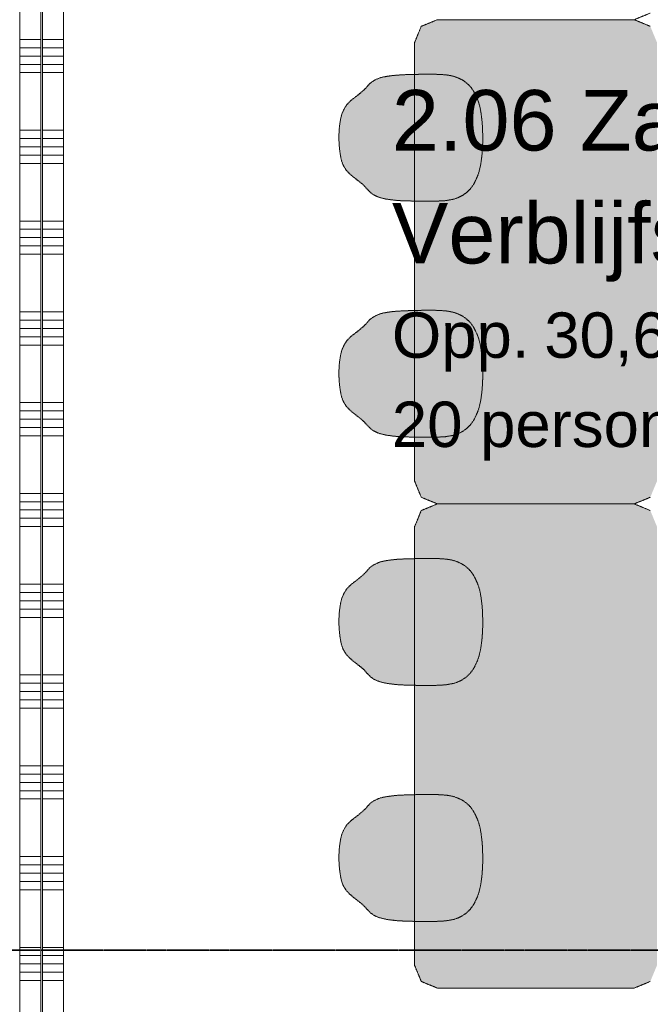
# Model space of a CAD drawing. Extents: x 0 to 92550, y 0 to 59400.
# Tile 48 of 94: x 24759 to 26841, y 41521 to 44775. Entities that reach past the tile are written whole.
import ezdxf
from ezdxf.xclip import XClip

# ---------------------------------------------------------------- set-up
doc = ezdxf.new("R2010")
doc.units = 0
doc.header["$MEASUREMENT"] = 0
doc.header["$XCLIPFRAME"] = 0
doc.linetypes.add('Streep-streepje', pattern=[1300, 1000, -100, 100, -100])
doc.linetypes.add('Streeplijn fijn', pattern=[234.119993, 155.999994, -78.119999])
for name, color, linetype in [('ZZ 22 Binnenwand metal stud', 7, 'Continuous'), ('ZZ 34 Balustrades', 7, 'Continuous'), ('ZZ 72 Vaste inrichting', 7, 'Continuous'), ('ZZ Markers doorsnede', 7, 'Continuous'), ('ZZ Zone Gebruiksruimten', 7, 'Continuous')]:
    doc.layers.add(name, color=color, linetype=linetype)
doc.styles.add('GENERATED_STYLE_2', font='arial.ttf')

# ---------------------------------------------------------------- blocks, each defined once
blk = doc.blocks.new('*X159')
at = {"layer": 'ZZ 22 Binnenwand metal stud', "color": 7, "linetype": 'Continuous', "lineweight": 5, "ltscale": 0.01}
for p, q in [((24833.9, 44709.7), (24903.9, 44709.7)), ((24833.9, 44682.3), (24903.9, 44682.3)), ((24833.9, 44654.9), (24903.9, 44654.9)), ((24833.9, 44627.4), (24903.9, 44627.4)), ((24833.9, 44600), (24903.9, 44600)), ((24833.9, 44409.7), (24903.9, 44409.7)), ((24833.9, 44382.3), (24903.9, 44382.3)), ((24833.9, 44354.9), (24903.9, 44354.9)), ((24833.9, 44327.4), (24903.9, 44327.4)), ((24833.9, 44300), (24903.9, 44300)), ((24833.9, 44109.7), (24903.9, 44109.7)), ((24833.9, 44082.3), (24903.9, 44082.3)), ((24833.9, 44054.9), (24903.9, 44054.9)), ((24833.9, 44027.4), (24903.9, 44027.4)), ((24833.9, 44000), (24903.9, 44000)), ((24833.9, 43809.7), (24903.9, 43809.7)), ((24833.9, 43782.3), (24903.9, 43782.3)), ((24833.9, 43754.9), (24903.9, 43754.9)), ((24833.9, 43727.4), (24903.9, 43727.4)), ((24833.9, 43700), (24903.9, 43700)), ((24833.9, 43509.7), (24903.9, 43509.7)), ((24833.9, 43482.3), (24903.9, 43482.3)), ((24833.9, 43454.9), (24903.9, 43454.9)), ((24833.9, 43427.4), (24903.9, 43427.4)), ((24833.9, 43400), (24903.9, 43400)), ((24833.9, 43209.7), (24903.9, 43209.7)), ((24833.9, 43182.3), (24903.9, 43182.3)), ((24833.9, 43154.9), (24903.9, 43154.9)), ((24833.9, 43127.4), (24903.9, 43127.4)), ((24833.9, 43100), (24903.9, 43100)), ((24833.9, 42909.7), (24903.9, 42909.7)), ((24833.9, 42882.3), (24903.9, 42882.3)), ((24833.9, 42854.9), (24903.9, 42854.9)), ((24833.9, 42827.4), (24903.9, 42827.4)), ((24833.9, 42800), (24903.9, 42800)), ((24833.9, 42609.7), (24903.9, 42609.7)), ((24833.9, 42582.3), (24903.9, 42582.3)), ((24833.9, 42554.9), (24903.9, 42554.9)), ((24833.9, 42527.4), (24903.9, 42527.4)), ((24833.9, 42500), (24903.9, 42500)), ((24833.9, 42309.7), (24903.9, 42309.7)), ((24833.9, 42282.3), (24903.9, 42282.3)), ((24833.9, 42254.9), (24903.9, 42254.9)), ((24833.9, 42227.4), (24903.9, 42227.4)), ((24833.9, 42200), (24903.9, 42200)), ((24833.9, 42009.7), (24903.9, 42009.7)), ((24833.9, 41982.3), (24903.9, 41982.3)), ((24833.9, 41954.9), (24903.9, 41954.9)), ((24833.9, 41927.4), (24903.9, 41927.4)), ((24833.9, 41900), (24903.9, 41900)), ((24833.9, 41709.7), (24903.9, 41709.7)), ((24833.9, 41682.3), (24903.9, 41682.3)), ((24833.9, 41654.9), (24903.9, 41654.9)), ((24833.9, 41627.4), (24903.9, 41627.4)), ((24833.9, 41600), (24903.9, 41600))]:
    blk.add_line(p, q, dxfattribs=at)
blk = doc.blocks.new('*X160')
at = {"layer": 'ZZ 22 Binnenwand metal stud', "color": 7, "linetype": 'Continuous', "lineweight": 5, "ltscale": 0.01}
for p, q in [((24758.9, 44709.7), (24828.9, 44709.7)), ((24758.9, 44682.3), (24828.9, 44682.3)), ((24758.9, 44654.9), (24828.9, 44654.9)), ((24758.9, 44627.4), (24828.9, 44627.4)), ((24758.9, 44600), (24828.9, 44600)), ((24758.9, 44409.7), (24828.9, 44409.7)), ((24758.9, 44382.3), (24828.9, 44382.3)), ((24758.9, 44354.9), (24828.9, 44354.9)), ((24758.9, 44327.4), (24828.9, 44327.4)), ((24758.9, 44300), (24828.9, 44300)), ((24758.9, 44109.7), (24828.9, 44109.7)), ((24758.9, 44082.3), (24828.9, 44082.3)), ((24758.9, 44054.9), (24828.9, 44054.9)), ((24758.9, 44027.4), (24828.9, 44027.4)), ((24758.9, 44000), (24828.9, 44000)), ((24758.9, 43809.7), (24828.9, 43809.7)), ((24758.9, 43782.3), (24828.9, 43782.3)), ((24758.9, 43754.9), (24828.9, 43754.9)), ((24758.9, 43727.4), (24828.9, 43727.4)), ((24758.9, 43700), (24828.9, 43700)), ((24758.9, 43509.7), (24828.9, 43509.7)), ((24758.9, 43482.3), (24828.9, 43482.3)), ((24758.9, 43454.9), (24828.9, 43454.9)), ((24758.9, 43427.4), (24828.9, 43427.4)), ((24758.9, 43400), (24828.9, 43400)), ((24758.9, 43209.7), (24828.9, 43209.7)), ((24758.9, 43182.3), (24828.9, 43182.3)), ((24758.9, 43154.9), (24828.9, 43154.9)), ((24758.9, 43127.4), (24828.9, 43127.4)), ((24758.9, 43100), (24828.9, 43100)), ((24758.9, 42909.7), (24828.9, 42909.7)), ((24758.9, 42882.3), (24828.9, 42882.3)), ((24758.9, 42854.9), (24828.9, 42854.9)), ((24758.9, 42827.4), (24828.9, 42827.4)), ((24758.9, 42800), (24828.9, 42800)), ((24758.9, 42609.7), (24828.9, 42609.7)), ((24758.9, 42582.3), (24828.9, 42582.3)), ((24758.9, 42554.9), (24828.9, 42554.9)), ((24758.9, 42527.4), (24828.9, 42527.4)), ((24758.9, 42500), (24828.9, 42500)), ((24758.9, 42309.7), (24828.9, 42309.7)), ((24758.9, 42282.3), (24828.9, 42282.3)), ((24758.9, 42254.9), (24828.9, 42254.9)), ((24758.9, 42227.4), (24828.9, 42227.4)), ((24758.9, 42200), (24828.9, 42200)), ((24758.9, 42009.7), (24828.9, 42009.7)), ((24758.9, 41982.3), (24828.9, 41982.3)), ((24758.9, 41954.9), (24828.9, 41954.9)), ((24758.9, 41927.4), (24828.9, 41927.4)), ((24758.9, 41900), (24828.9, 41900)), ((24758.9, 41709.7), (24828.9, 41709.7)), ((24758.9, 41682.3), (24828.9, 41682.3)), ((24758.9, 41654.9), (24828.9, 41654.9)), ((24758.9, 41627.4), (24828.9, 41627.4)), ((24758.9, 41600), (24828.9, 41600))]:
    blk.add_line(p, q, dxfattribs=at)
blk = doc.blocks.new('Drawing_1_1', base_point=(5738.9, 6500))
at = {"layer": 'ZZ 72 Vaste inrichting', "linetype": 'Continuous', "lineweight": 0, "true_color": 0xffffff}
for points in [[(26062.7, 44700), (26062.7, 43250), (26084.5, 43197), (26137.7, 43175), (26787.7, 43175), (26840.7, 43197), (26862.7, 43250), (26862.7, 44700), (26840.7, 44753.1), (26787.7, 44775), (26137.7, 44775), (26084.5, 44753.1)], [(26253.1, 44224.8), (26259.3, 44234.5), (26264.3, 44244.8), (26270.6, 44258.8), (26271.5, 44261.2), (26275.6, 44274), (26279.4, 44290), (26280.1, 44293), (26282.3, 44306.3), (26282.5, 44308.2), (26284.7, 44324.7), (26285.9, 44339.1), (26286.9, 44353.7), (26287.5, 44369.7), (26287.6, 44389), (26287.1, 44406.9), (26286.4, 44423.2), (26285.4, 44436.3), (26284.2, 44447.7), (26283.9, 44450.5), (26282.1, 44465.5), (26279.1, 44482.6), (26275.6, 44496), (26274.9, 44499.2), (26270.6, 44511.1), (26264.3, 44525.1), (26257.9, 44537.3), (26252.6, 44545.7), (26248.3, 44551.7), (26242.8, 44558), (26228.9, 44570.1), (26218.6, 44576.8), (26207.5, 44582), (26196.1, 44586.4), (26182.4, 44590), (26170.2, 44592.1), (26166.8, 44592.5), (26153.4, 44593.6), (26148.1, 44593.9), (26131.3, 44594.7), (26129.7, 44594.7), (26114.3, 44595), (26099.2, 44595), (26082, 44594.6), (26066.4, 44594.2), (26045.5, 44593.6), (26032.3, 44593.4), (26021.3, 44592.7), (26005.8, 44592), (25988.7, 44590.3), (25978.5, 44588.9), (25970.6, 44587.8), (25965.5, 44586.7), (25959.5, 44585.9), (25949.5, 44583.3), (25943.2, 44581), (25936.3, 44578.1), (25929.5, 44574.4), (25922.6, 44570.4), (25918.1, 44566.8), (25914, 44563.4), (25907.3, 44555.8), (25904.2, 44551.8), (25900.5, 44547.8), (25895.8, 44543.7), (25886.5, 44535.1), (25878.1, 44528.2), (25865.9, 44518.7), (25860.5, 44514.6), (25855.1, 44510.2), (25851.2, 44506.9), (25847.6, 44503.8), (25844.8, 44500.5), (25843.3, 44499.1), (25838.8, 44494.3), (25837.8, 44493), (25835.1, 44488.7), (25832.5, 44484.6), (25829.9, 44479.8), (25823.1, 44465.6), (25820.6, 44457.7), (25818.2, 44446.8), (25815.7, 44431.1), (25814.1, 44417.7), (25812.7, 44395.3), (25812.7, 44377.2), (25814.3, 44351.4), (25816, 44337), (25818.4, 44321.9), (25821.3, 44308.9), (25825.8, 44296.5), (25829.7, 44289), (25831.8, 44285.1), (25837.6, 44277.1), (25840.5, 44273.8), (25848.1, 44265.8), (25861.1, 44254.8), (25875.4, 44243.5), (25889.6, 44232.2), (25896.9, 44225.3), (25904.9, 44216.2), (25913.3, 44207.6), (25916.4, 44204.1), (25926, 44197), (25936.5, 44191.8), (25943, 44188.9), (25950.2, 44186.7), (25959.3, 44184.5), (25967.7, 44182.5), (25976.8, 44181.1), (25993.6, 44179), (26008.9, 44177.4), (26028.5, 44176.5), (26065.2, 44175.5), (26080.1, 44175.2), (26124.9, 44175), (26148.4, 44176.2), (26165.4, 44177.1), (26182.3, 44180.3), (26193.7, 44182.3), (26205.3, 44186.6), (26218.5, 44193.1), (26232.9, 44202.7), (26245.7, 44215.1)], [(26253.1, 43444.8), (26259.3, 43454.5), (26264.3, 43464.8), (26270.6, 43478.8), (26271.5, 43481.2), (26275.6, 43493.9), (26279.4, 43510), (26280.1, 43513), (26282.3, 43526.3), (26282.5, 43528.2), (26284.7, 43544.7), (26285.9, 43559.1), (26286.9, 43573.7), (26287.5, 43589.7), (26287.6, 43609), (26287.1, 43626.9), (26286.4, 43643.2), (26285.4, 43656.4), (26284.2, 43667.7), (26283.9, 43670.5), (26282.1, 43685.5), (26279.1, 43702.6), (26275.6, 43716), (26274.9, 43719.2), (26270.6, 43731.1), (26264.3, 43745.1), (26257.9, 43757.3), (26252.6, 43765.7), (26248.3, 43771.7), (26242.8, 43778), (26228.9, 43790.1), (26218.6, 43796.8), (26207.5, 43802), (26196.1, 43806.4), (26182.4, 43810), (26170.2, 43812.1), (26166.8, 43812.5), (26153.4, 43813.6), (26148.1, 43813.9), (26131.3, 43814.7), (26129.7, 43814.7), (26114.3, 43815), (26099.2, 43815), (26082, 43814.6), (26066.4, 43814.2), (26045.5, 43813.6), (26032.3, 43813.4), (26021.3, 43812.7), (26005.8, 43812), (25988.7, 43810.3), (25978.5, 43808.9), (25970.6, 43807.8), (25965.5, 43806.7), (25959.5, 43805.9), (25949.5, 43803.3), (25943.2, 43801), (25936.3, 43798.1), (25929.5, 43794.4), (25922.6, 43790.4), (25918.1, 43786.8), (25914, 43783.4), (25907.3, 43775.8), (25904.2, 43771.8), (25900.5, 43767.8), (25895.8, 43763.7), (25886.5, 43755.1), (25878.1, 43748.2), (25865.9, 43738.7), (25860.5, 43734.6), (25855.1, 43730.3), (25851.2, 43726.9), (25847.6, 43723.9), (25844.8, 43720.5), (25843.3, 43719.1), (25838.8, 43714.3), (25837.8, 43713), (25835.1, 43708.6), (25832.5, 43704.6), (25829.9, 43699.8), (25823.1, 43685.6), (25820.6, 43677.7), (25818.2, 43666.8), (25815.7, 43651.1), (25814.1, 43637.7), (25812.7, 43615.3), (25812.7, 43597.2), (25814.3, 43571.4), (25816, 43557), (25818.4, 43541.9), (25821.3, 43528.9), (25825.8, 43516.5), (25829.7, 43509), (25831.8, 43505.1), (25837.6, 43497.1), (25840.5, 43493.8), (25848.1, 43485.8), (25861.1, 43474.8), (25875.4, 43463.5), (25889.6, 43452.2), (25896.9, 43445.3), (25904.9, 43436.2), (25913.3, 43427.6), (25916.4, 43424.1), (25926, 43417), (25936.5, 43411.8), (25943, 43408.9), (25950.2, 43406.7), (25959.3, 43404.5), (25967.7, 43402.5), (25976.8, 43401.1), (25993.6, 43399), (26008.9, 43397.4), (26028.5, 43396.5), (26065.2, 43395.5), (26080.1, 43395.2), (26124.9, 43395), (26148.4, 43396.2), (26165.4, 43397.1), (26182.3, 43400.2), (26193.7, 43402.3), (26205.3, 43406.6), (26218.5, 43413.1), (26232.9, 43422.7), (26245.7, 43435.1)], [(26062.7, 43100), (26062.7, 41650), (26084.5, 41597), (26137.7, 41575), (26787.7, 41575), (26840.7, 41597), (26862.7, 41650), (26862.7, 43100), (26840.7, 43153.1), (26787.7, 43175), (26137.7, 43175), (26084.5, 43153.1)], [(26253.1, 42624.8), (26259.3, 42634.5), (26264.3, 42644.8), (26270.6, 42658.8), (26271.5, 42661.2), (26275.6, 42673.9), (26279.4, 42690), (26280.1, 42693), (26282.3, 42706.3), (26282.5, 42708.2), (26284.7, 42724.7), (26285.9, 42739.1), (26286.9, 42753.7), (26287.5, 42769.7), (26287.6, 42788.9), (26287.1, 42806.9), (26286.4, 42823.2), (26285.4, 42836.4), (26284.2, 42847.7), (26283.9, 42850.5), (26282.1, 42865.5), (26279.1, 42882.6), (26275.6, 42896), (26274.9, 42899.2), (26270.6, 42911.1), (26264.3, 42925.1), (26257.9, 42937.3), (26252.6, 42945.7), (26248.3, 42951.6), (26242.8, 42958), (26228.9, 42970.1), (26218.6, 42976.8), (26207.5, 42982), (26196.1, 42986.4), (26182.4, 42990), (26170.2, 42992.1), (26166.8, 42992.5), (26153.4, 42993.6), (26148.1, 42993.9), (26131.3, 42994.7), (26129.7, 42994.7), (26114.3, 42995), (26099.2, 42995), (26082, 42994.6), (26066.4, 42994.2), (26045.5, 42993.6), (26032.3, 42993.4), (26021.3, 42992.7), (26005.8, 42992), (25988.7, 42990.3), (25978.5, 42988.9), (25970.6, 42987.8), (25965.5, 42986.7), (25959.5, 42985.9), (25949.5, 42983.3), (25943.2, 42981), (25936.3, 42978.1), (25929.5, 42974.4), (25922.6, 42970.4), (25918.1, 42966.8), (25914, 42963.4), (25907.3, 42955.8), (25904.2, 42951.8), (25900.5, 42947.8), (25895.8, 42943.7), (25886.5, 42935.1), (25878.1, 42928.2), (25865.9, 42918.7), (25860.5, 42914.6), (25855.1, 42910.3), (25851.2, 42906.9), (25847.6, 42903.9), (25844.8, 42900.5), (25843.3, 42899.1), (25838.8, 42894.3), (25837.8, 42893), (25835.1, 42888.6), (25832.5, 42884.6), (25829.9, 42879.8), (25823.1, 42865.6), (25820.6, 42857.7), (25818.2, 42846.8), (25815.7, 42831.1), (25814.1, 42817.7), (25812.7, 42795.3), (25812.7, 42777.2), (25814.3, 42751.4), (25816, 42736.9), (25818.4, 42721.8), (25821.3, 42708.9), (25825.8, 42696.4), (25829.7, 42689), (25831.8, 42685.1), (25837.6, 42677), (25840.5, 42673.8), (25848.1, 42665.8), (25861.1, 42654.8), (25875.4, 42643.5), (25889.6, 42632.2), (25896.9, 42625.3), (25904.9, 42616.2), (25913.3, 42607.6), (25916.4, 42604.1), (25926, 42597), (25936.5, 42591.8), (25943, 42588.9), (25950.2, 42586.7), (25959.3, 42584.5), (25967.7, 42582.5), (25976.8, 42581.1), (25993.6, 42579), (26008.9, 42577.4), (26028.5, 42576.5), (26065.2, 42575.4), (26080.1, 42575.2), (26124.9, 42575), (26148.4, 42576.2), (26165.4, 42577.1), (26182.3, 42580.2), (26193.7, 42582.3), (26205.3, 42586.6), (26218.5, 42593.1), (26232.9, 42602.7), (26245.7, 42615.1)], [(26253.1, 41844.8), (26259.3, 41854.5), (26264.3, 41864.8), (26270.6, 41878.8), (26271.5, 41881.2), (26275.6, 41893.9), (26279.4, 41910), (26280.1, 41913), (26282.3, 41926.3), (26282.5, 41928.2), (26284.7, 41944.7), (26285.9, 41959.1), (26286.9, 41973.7), (26287.5, 41989.7), (26287.6, 42008.9), (26287.1, 42026.9), (26286.4, 42043.2), (26285.4, 42056.3), (26284.2, 42067.7), (26283.9, 42070.5), (26282.1, 42085.5), (26279.1, 42102.6), (26275.6, 42116), (26274.9, 42119.2), (26270.6, 42131.1), (26264.3, 42145.1), (26257.9, 42157.3), (26252.6, 42165.7), (26248.3, 42171.7), (26242.8, 42178), (26228.9, 42190.1), (26218.6, 42196.8), (26207.5, 42202), (26196.1, 42206.4), (26182.4, 42210), (26170.2, 42212.1), (26166.8, 42212.5), (26153.4, 42213.6), (26148.1, 42213.9), (26131.3, 42214.7), (26129.7, 42214.7), (26114.3, 42215), (26099.2, 42215), (26082, 42214.6), (26066.4, 42214.2), (26045.5, 42213.6), (26032.3, 42213.4), (26021.3, 42212.7), (26005.8, 42212), (25988.7, 42210.3), (25978.5, 42208.9), (25970.6, 42207.8), (25965.5, 42206.7), (25959.5, 42205.9), (25949.5, 42203.3), (25943.2, 42201), (25936.3, 42198.1), (25929.5, 42194.4), (25922.6, 42190.4), (25918.1, 42186.8), (25914, 42183.4), (25907.3, 42175.8), (25904.2, 42171.8), (25900.5, 42167.8), (25895.8, 42163.7), (25886.5, 42155.1), (25878.1, 42148.2), (25865.9, 42138.7), (25860.5, 42134.6), (25855.1, 42130.2), (25851.2, 42126.9), (25847.6, 42123.8), (25844.8, 42120.5), (25843.3, 42119.1), (25838.8, 42114.3), (25837.8, 42113), (25835.1, 42108.6), (25832.5, 42104.6), (25829.9, 42099.8), (25823.1, 42085.6), (25820.6, 42077.7), (25818.2, 42066.8), (25815.7, 42051.1), (25814.1, 42037.7), (25812.7, 42015.3), (25812.7, 41997.2), (25814.3, 41971.4), (25816, 41956.9), (25818.4, 41941.9), (25821.3, 41928.9), (25825.8, 41916.5), (25829.7, 41909), (25831.8, 41905.1), (25837.6, 41897), (25840.5, 41893.8), (25848.1, 41885.8), (25861.1, 41874.8), (25875.4, 41863.5), (25889.6, 41852.2), (25896.9, 41845.3), (25904.9, 41836.2), (25913.3, 41827.6), (25916.4, 41824.1), (25926, 41817), (25936.5, 41811.8), (25943, 41808.9), (25950.2, 41806.7), (25959.3, 41804.5), (25967.7, 41802.5), (25976.8, 41801.1), (25993.6, 41799), (26008.9, 41797.4), (26028.5, 41796.5), (26065.2, 41795.4), (26080.1, 41795.2), (26124.9, 41795), (26148.4, 41796.2), (26165.4, 41797.1), (26182.3, 41800.2), (26193.7, 41802.3), (26205.3, 41806.6), (26218.5, 41813.1), (26232.9, 41822.7), (26245.7, 41835.1)]]:
    blk.add_hatch(color=7, dxfattribs=at).paths.add_polyline_path(points)
at = {"layer": 'ZZ 22 Binnenwand metal stud', "color": 7, "linetype": 'Continuous', "lineweight": 15, "ltscale": 0.01}
for p, q in [((24828.9, 40075), (24828.9, 47800)), ((24833.9, 40075), (24833.9, 47800))]:
    blk.add_line(p, q, dxfattribs=at)
at = {"layer": 'ZZ 22 Binnenwand metal stud', "color": 7, "linetype": 'Continuous', "lineweight": 15, "ltscale": 0.01, "flags": 128}
for points in [[(24758.9, 47800), (24758.9, 40075)], [(24903.9, 40075), (24903.9, 47800)]]:
    blk.add_lwpolyline(points, dxfattribs=at)
at = {"layer": 'ZZ 72 Vaste inrichting', "color": 174, "linetype": 'Streeplijn fijn', "lineweight": 5, "ltscale": 0.01, "true_color": 0x0000aa, "flags": 128}
for points in [[(26137.7, 44775), (26084.5, 44753.1)], [(26787.7, 44775), (26137.6, 44775)], [(26137.7, 44775), (26787.7, 44775)], [(26787.7, 44775), (26840.6, 44797)], [(26840.7, 44753.1), (26787.7, 44775)], [(26084.5, 44753.1), (26062.7, 44700)], [(26062.7, 44700), (26062.7, 43250)], [(25929.5, 44574.5), (25922.7, 44570.4)], [(25936.3, 44578.1), (25929.5, 44574.5)], [(25943.3, 44581), (25936.3, 44578.1)], [(25949.5, 44583.3), (25943.2, 44581)], [(25959.5, 44585.9), (25949.4, 44583.2)], [(25965.5, 44586.7), (25959.5, 44585.9)], [(25970.7, 44587.8), (25965.4, 44586.7)], [(25978.5, 44588.9), (25970.6, 44587.8)], [(25988.7, 44590.3), (25978.4, 44588.9)], [(26005.9, 44592), (25988.6, 44590.3)], [(26021.3, 44592.7), (26005.9, 44592)], [(26032.3, 44593.4), (26021.3, 44592.7)], [(26045.5, 44593.6), (26032.3, 44593.4)], [(26066.5, 44594.2), (26045.4, 44593.6)], [(26082.1, 44594.7), (26066.5, 44594.2)], [(26099.3, 44595), (26082, 44594.6)], [(26114.3, 44595), (26099.2, 44595)], [(26129.7, 44594.7), (26114.3, 44595.1)], [(26131.3, 44594.7), (26129.6, 44594.7)], [(26148.1, 44593.9), (26131.3, 44594.7)], [(26153.5, 44593.6), (26148, 44593.9)], [(26166.9, 44592.5), (26153.5, 44593.6)], [(26170.3, 44592.1), (26166.9, 44592.5)], [(26182.5, 44590.1), (26170.3, 44592.1)], [(26195.5, 44586.7), (26182.5, 44590.1)], [(26207.5, 44582), (26196, 44586.4)], [(26218.7, 44576.9), (26207.4, 44582)], [(26228.9, 44570.2), (26218.6, 44576.9)], [(25895.9, 44543.7), (25886.5, 44535.2)], [(25900.5, 44547.9), (25895.9, 44543.6)], [(25904.3, 44551.8), (25900.5, 44547.8)], [(25907.3, 44555.8), (25904.2, 44551.8)], [(25914.1, 44563.4), (25907.3, 44555.9)], [(25918.1, 44566.8), (25914, 44563.4)], [(25922.7, 44570.4), (25918.1, 44566.8)], [(26242.9, 44558), (26228.9, 44570.2)], [(26248.3, 44551.7), (26242.8, 44558)], [(26252.7, 44545.6), (26248.3, 44551.6)], [(26257.9, 44537.4), (26252.6, 44545.6)], [(25855.1, 44510.3), (25851.3, 44507)], [(25860.5, 44514.6), (25855, 44510.3)], [(25865.9, 44518.7), (25860.4, 44514.7)], [(25878.1, 44528.2), (25865.9, 44518.7)], [(25886.5, 44535.2), (25878.1, 44528.2)], [(26264.3, 44525.1), (26257.8, 44537.4)], [(26270.7, 44511.1), (26264.2, 44525.1)], [(26274.9, 44499.2), (26270.6, 44511.1)], [(25829.9, 44479.8), (25823.1, 44465.6)], [(25832.5, 44484.6), (25829.8, 44479.8)], [(25835.1, 44488.7), (25832.4, 44484.6)], [(25837.9, 44493), (25835, 44488.7)], [(25838.9, 44494.3), (25837.9, 44493)], [(25843.3, 44499.1), (25838.9, 44494.3)], [(25844.9, 44500.5), (25843.2, 44499.1)], [(25847.7, 44503.8), (25844.8, 44500.5)], [(25851.3, 44507), (25847.7, 44503.8)], [(26275.7, 44496), (26274.9, 44499.2)], [(26279.1, 44482.6), (26275.7, 44496)], [(26282.1, 44465.5), (26279, 44482.6)], [(25818.3, 44446.8), (25815.7, 44431.1)], [(25820.7, 44457.7), (25818.3, 44446.8)], [(25823.1, 44465.6), (25820.7, 44457.7)], [(26283.9, 44450.5), (26282, 44465.5)], [(26284.3, 44447.7), (26283.8, 44450.5)], [(26285.5, 44436.3), (26284.3, 44447.7)], [(25814.1, 44417.7), (25812.7, 44395.3)], [(25815.7, 44431.1), (25814, 44417.7)], [(26286.5, 44423.1), (26285.5, 44436.3)], [(26287.1, 44407), (26286.5, 44423.2)], [(25812.7, 44395.3), (25812.7, 44377.2)], [(26287.7, 44389), (26287, 44406.9)], [(26287.5, 44369.7), (26287.7, 44388.9)], [(25812.7, 44377.2), (25814.3, 44351.4)], [(25814.3, 44351.4), (25816.1, 44337)], [(26285.9, 44339.2), (26286.8, 44353.8)], [(26286.9, 44353.8), (26287.4, 44369.7)], [(25816.1, 44337), (25818.5, 44321.9)], [(25818.5, 44321.9), (25821.3, 44309)], [(26282.5, 44308.3), (26284.6, 44324.6)], [(26284.7, 44324.7), (26285.9, 44339.2)], [(25821.3, 44309), (25825.8, 44296.5)], [(25825.9, 44296.5), (25829.7, 44289)], [(25829.7, 44289), (25831.8, 44285.1)], [(25831.9, 44285.1), (25837.6, 44277)], [(26275.7, 44274), (26279.5, 44289.9)], [(26279.5, 44289.9), (26280.1, 44293)], [(26280.1, 44293), (26282.2, 44306.3)], [(26282.3, 44306.3), (26282.5, 44308.3)], [(25837.7, 44277), (25840.5, 44273.8)], [(25840.5, 44273.8), (25848.1, 44265.8)], [(25848.1, 44265.8), (25861, 44254.7)], [(25861.1, 44254.7), (25875.5, 44243.6)], [(26264.3, 44244.8), (26270.7, 44258.8)], [(26270.7, 44258.8), (26271.4, 44261.1)], [(26271.5, 44261.2), (26275.7, 44273.9)], [(25875.5, 44243.6), (25889.6, 44232.2)], [(25889.7, 44232.2), (25896.9, 44225.2)], [(25896.9, 44225.2), (25904.8, 44216.2)], [(26245.7, 44215.1), (26253.1, 44224.8)], [(26253.1, 44224.8), (26259.3, 44234.5)], [(26259.3, 44234.5), (26264.3, 44244.8)], [(25904.9, 44216.2), (25913.3, 44207.6)], [(25913.3, 44207.7), (25916.4, 44204.1)], [(25916.5, 44204.1), (25926.1, 44197)], [(25926.1, 44197), (25936.4, 44191.8)], [(25936.5, 44191.8), (25943.1, 44188.8)], [(25943.1, 44188.9), (25950.3, 44186.7)], [(25950.3, 44186.7), (25959.3, 44184.5)], [(25959.3, 44184.5), (25967.7, 44182.5)], [(26193.7, 44182.3), (26205.2, 44186.6)], [(26205.3, 44186.6), (26218.5, 44193.1)], [(26218.5, 44193.1), (26232.9, 44202.7)], [(26232.9, 44202.7), (26245.6, 44215.1)], [(25967.7, 44182.5), (25976.8, 44181.1)], [(25976.9, 44181.1), (25993.7, 44179)], [(25993.7, 44179), (26008.8, 44177.3)], [(26008.9, 44177.3), (26028.5, 44176.5)], [(26028.5, 44176.5), (26065.3, 44175.5)], [(26065.3, 44175.5), (26080.1, 44175.2)], [(26080.1, 44175.2), (26124.9, 44175)], [(26124.9, 44175), (26148.4, 44176.2)], [(26148.5, 44176.1), (26165.5, 44177.2)], [(26165.5, 44177.2), (26182.2, 44180.2)], [(26182.3, 44180.2), (26193.7, 44182.3)], [(25929.5, 43794.5), (25922.7, 43790.4)], [(25936.3, 43798.1), (25929.5, 43794.5)], [(25943.3, 43801), (25936.3, 43798.1)], [(25949.5, 43803.3), (25943.2, 43801)], [(25959.5, 43805.9), (25949.4, 43803.2)], [(25965.5, 43806.7), (25959.5, 43805.9)], [(25970.7, 43807.8), (25965.4, 43806.7)], [(25978.5, 43808.9), (25970.6, 43807.8)], [(25988.7, 43810.3), (25978.4, 43808.9)], [(26005.9, 43812), (25988.6, 43810.3)], [(26021.3, 43812.7), (26005.9, 43812)], [(26032.3, 43813.4), (26021.3, 43812.7)], [(26045.5, 43813.6), (26032.3, 43813.4)], [(26066.5, 43814.2), (26045.4, 43813.6)], [(26082.1, 43814.6), (26066.5, 43814.2)], [(26099.3, 43815), (26082, 43814.6)], [(26114.3, 43815), (26099.2, 43815)], [(26129.7, 43814.7), (26114.3, 43815.1)], [(26131.3, 43814.7), (26129.6, 43814.7)], [(26148.1, 43813.9), (26131.3, 43814.7)], [(26153.5, 43813.6), (26148, 43813.9)], [(26166.9, 43812.5), (26153.5, 43813.6)], [(26170.3, 43812.1), (26166.9, 43812.5)], [(26182.5, 43810.1), (26170.3, 43812)], [(26195.5, 43806.7), (26182.5, 43810.1)], [(26207.5, 43802), (26196, 43806.4)], [(26218.7, 43796.9), (26207.4, 43802)], [(26228.9, 43790.2), (26218.6, 43796.9)], [(25895.9, 43763.7), (25886.5, 43755.2)], [(25900.5, 43767.9), (25895.9, 43763.6)], [(25904.3, 43771.8), (25900.5, 43767.8)], [(25907.3, 43775.8), (25904.2, 43771.8)], [(25914.1, 43783.4), (25907.3, 43775.9)], [(25918.1, 43786.8), (25914, 43783.4)], [(25922.7, 43790.4), (25918.1, 43786.8)], [(26242.9, 43778), (26228.9, 43790.2)], [(26248.3, 43771.7), (26242.8, 43778)], [(26252.7, 43765.6), (26248.3, 43771.6)], [(26257.9, 43757.4), (26252.6, 43765.6)], [(25855.1, 43730.3), (25851.3, 43727)], [(25860.5, 43734.6), (25855, 43730.3)], [(25865.9, 43738.7), (25860.4, 43734.6)], [(25878.1, 43748.2), (25865.9, 43738.7)], [(25886.5, 43755.2), (25878.1, 43748.2)], [(26264.3, 43745.1), (26257.8, 43757.4)], [(26270.7, 43731.1), (26264.2, 43745.1)], [(26274.9, 43719.2), (26270.6, 43731.1)], [(25829.9, 43699.8), (25823.1, 43685.6)], [(25832.5, 43704.6), (25829.8, 43699.9)], [(25835.1, 43708.7), (25832.4, 43704.6)], [(25837.9, 43713), (25835, 43708.7)], [(25838.9, 43714.3), (25837.9, 43713)], [(25843.3, 43719.1), (25838.9, 43714.3)], [(25844.9, 43720.5), (25843.2, 43719.1)], [(25847.7, 43723.9), (25844.8, 43720.5)], [(25851.3, 43727), (25847.7, 43723.9)], [(26275.7, 43715.9), (26274.9, 43719.2)], [(26279.1, 43702.6), (26275.7, 43716)], [(26282.1, 43685.5), (26279, 43702.6)], [(25818.3, 43666.8), (25815.7, 43651.1)], [(25820.7, 43677.7), (25818.3, 43666.8)], [(25823.1, 43685.6), (25820.7, 43677.7)], [(26283.9, 43670.5), (26282, 43685.5)], [(26284.3, 43667.7), (26283.8, 43670.5)], [(26285.5, 43656.3), (26284.3, 43667.7)], [(25814.1, 43637.7), (25812.7, 43615.3)], [(25815.7, 43651.1), (25814, 43637.7)], [(26286.5, 43643.1), (26285.5, 43656.3)], [(26287.1, 43627), (26286.5, 43643.2)], [(25812.7, 43615.3), (25812.7, 43597.2)], [(26287.7, 43609), (26287, 43626.9)], [(26287.5, 43589.7), (26287.7, 43608.9)], [(25812.7, 43597.1), (25814.3, 43571.4)], [(25814.3, 43571.4), (25816.1, 43556.9)], [(26285.9, 43559.2), (26286.8, 43573.8)], [(26286.9, 43573.8), (26287.4, 43589.6)], [(25816.1, 43557), (25818.5, 43541.9)], [(25818.5, 43541.9), (25821.3, 43529)], [(26282.5, 43528.3), (26284.6, 43544.6)], [(26284.7, 43544.7), (26285.9, 43559.2)], [(25821.3, 43528.9), (25825.8, 43516.5)], [(25825.9, 43516.5), (25829.7, 43509)], [(25829.7, 43509), (25831.8, 43505.1)], [(25831.9, 43505.1), (25837.6, 43497.1)], [(26275.7, 43494), (26279.5, 43509.9)], [(26279.5, 43509.9), (26280.1, 43513)], [(26280.1, 43513), (26282.2, 43526.3)], [(26282.3, 43526.3), (26282.5, 43528.2)], [(25837.7, 43497), (25840.5, 43493.8)], [(25840.5, 43493.8), (25848.1, 43485.8)], [(25848.1, 43485.8), (25861, 43474.7)], [(25861.1, 43474.7), (25875.5, 43463.6)], [(26264.3, 43464.8), (26270.7, 43478.8)], [(26270.7, 43478.8), (26271.4, 43481.1)], [(26271.5, 43481.2), (26275.7, 43493.9)], [(25875.5, 43463.6), (25889.6, 43452.2)], [(25889.7, 43452.2), (25896.9, 43445.2)], [(25896.9, 43445.2), (25904.8, 43436.2)], [(25904.9, 43436.2), (25913.3, 43427.6)], [(26245.7, 43435.1), (26253.1, 43444.8)], [(26253.1, 43444.8), (26259.3, 43454.5)], [(26259.3, 43454.5), (26264.3, 43464.8)], [(25913.3, 43427.7), (25916.4, 43424.1)], [(25916.5, 43424.1), (25926.1, 43417)], [(25926.1, 43417), (25936.4, 43411.8)], [(25936.5, 43411.8), (25943.1, 43408.8)], [(25943.1, 43408.8), (25950.3, 43406.7)], [(25950.3, 43406.7), (25959.3, 43404.5)], [(25959.3, 43404.5), (25967.7, 43402.5)], [(26193.7, 43402.3), (26205.2, 43406.6)], [(26205.3, 43406.6), (26218.5, 43413.1)], [(26218.5, 43413.1), (26232.9, 43422.7)], [(26232.9, 43422.7), (26245.6, 43435.1)], [(25967.7, 43402.5), (25976.8, 43401.1)], [(25976.9, 43401.1), (25993.7, 43398.9)], [(25993.7, 43399), (26008.8, 43397.3)], [(26008.9, 43397.3), (26028.5, 43396.5)], [(26028.5, 43396.5), (26065.3, 43395.5)], [(26065.3, 43395.5), (26080.1, 43395.2)], [(26080.1, 43395.2), (26124.9, 43395)], [(26124.9, 43395), (26148.4, 43396.2)], [(26148.5, 43396.1), (26165.5, 43397.2)], [(26165.5, 43397.2), (26182.2, 43400.2)], [(26182.3, 43400.2), (26193.7, 43402.3)], [(26062.7, 43250), (26084.5, 43197)], [(26084.5, 43197), (26137.7, 43175)], [(26787.7, 43175), (26840.6, 43197)], [(26084.5, 43153.1), (26062.7, 43100)], [(26137.7, 43175), (26084.5, 43153.1)], [(26787.7, 43175), (26137.6, 43175)], [(26137.7, 43175), (26787.7, 43175)], [(26840.7, 43153.1), (26787.7, 43175)], [(26062.7, 43100), (26062.7, 41650)], [(25943.3, 42981), (25936.3, 42978.1)], [(25949.5, 42983.3), (25943.2, 42981)], [(25959.5, 42985.8), (25949.4, 42983.2)], [(25965.5, 42986.7), (25959.5, 42985.9)], [(25970.7, 42987.8), (25965.4, 42986.7)], [(25978.5, 42988.9), (25970.6, 42987.8)], [(25988.7, 42990.3), (25978.4, 42988.9)], [(26005.9, 42992), (25988.6, 42990.3)], [(26021.3, 42992.7), (26005.9, 42992)], [(26032.3, 42993.4), (26021.3, 42992.7)], [(26045.5, 42993.6), (26032.3, 42993.4)], [(26066.5, 42994.2), (26045.4, 42993.6)], [(26082.1, 42994.7), (26066.5, 42994.2)], [(26099.3, 42995), (26082, 42994.6)], [(26114.3, 42995), (26099.2, 42995)], [(26129.7, 42994.7), (26114.3, 42995.1)], [(26131.3, 42994.7), (26129.6, 42994.7)], [(26148.1, 42993.9), (26131.3, 42994.7)], [(26153.5, 42993.6), (26148, 42993.9)], [(26166.9, 42992.5), (26153.5, 42993.6)], [(26170.3, 42992.1), (26166.9, 42992.5)], [(26182.5, 42990.1), (26170.3, 42992)], [(26195.5, 42986.7), (26182.5, 42990.1)], [(26207.5, 42982), (26196, 42986.4)], [(26218.7, 42976.9), (26207.4, 42982)], [(25900.5, 42947.9), (25895.9, 42943.6)], [(25904.3, 42951.8), (25900.5, 42947.8)], [(25907.3, 42955.8), (25904.2, 42951.8)], [(25914.1, 42963.4), (25907.3, 42955.9)], [(25918.1, 42966.8), (25914, 42963.4)], [(25922.7, 42970.4), (25918.1, 42966.8)], [(25929.5, 42974.5), (25922.7, 42970.4)], [(25936.3, 42978.1), (25929.5, 42974.5)], [(26228.9, 42970.2), (26218.6, 42976.9)], [(26242.9, 42958), (26228.9, 42970.2)], [(26248.3, 42951.6), (26242.8, 42958)], [(26252.7, 42945.6), (26248.3, 42951.6)], [(25865.9, 42918.7), (25860.4, 42914.6)], [(25878.1, 42928.2), (25865.9, 42918.7)], [(25886.5, 42935.2), (25878.1, 42928.2)], [(25895.9, 42943.6), (25886.5, 42935.2)], [(26257.9, 42937.3), (26252.6, 42945.6)], [(26264.3, 42925.1), (26257.8, 42937.4)], [(26270.7, 42911.1), (26264.2, 42925.1)], [(25832.5, 42884.6), (25829.8, 42879.9)], [(25835.1, 42888.7), (25832.4, 42884.6)], [(25837.9, 42893), (25835, 42888.7)], [(25838.9, 42894.3), (25837.9, 42893)], [(25843.3, 42899.1), (25838.9, 42894.3)], [(25844.9, 42900.5), (25843.2, 42899.1)], [(25847.7, 42903.8), (25844.8, 42900.5)], [(25851.3, 42906.9), (25847.7, 42903.8)], [(25855.1, 42910.3), (25851.3, 42907)], [(25860.5, 42914.6), (25855, 42910.3)], [(26274.9, 42899.2), (26270.6, 42911.1)], [(26275.7, 42895.9), (26274.9, 42899.2)], [(26279.1, 42882.6), (26275.7, 42896)], [(26282.1, 42865.5), (26279, 42882.6)], [(25820.7, 42857.7), (25818.3, 42846.8)], [(25823.1, 42865.6), (25820.7, 42857.7)], [(25829.9, 42879.8), (25823.1, 42865.6)], [(26283.9, 42850.5), (26282, 42865.5)], [(26284.3, 42847.7), (26283.8, 42850.5)], [(25814.1, 42817.7), (25812.7, 42795.3)], [(25815.7, 42831.1), (25814, 42817.7)], [(25818.3, 42846.8), (25815.7, 42831.1)], [(26285.5, 42836.3), (26284.3, 42847.7)], [(26286.5, 42823.1), (26285.5, 42836.3)], [(26287.1, 42806.9), (26286.5, 42823.2)], [(25812.7, 42795.3), (25812.7, 42777.2)], [(26287.7, 42788.9), (26287, 42806.9)], [(26287.5, 42769.7), (26287.7, 42788.9)], [(25812.7, 42777.2), (25814.3, 42751.4)], [(26285.9, 42739.2), (26286.8, 42753.8)], [(26286.9, 42753.8), (26287.4, 42769.6)], [(25814.3, 42751.4), (25816.1, 42736.9)], [(25816.1, 42736.9), (25818.5, 42721.8)], [(25818.5, 42721.9), (25821.3, 42709)], [(26282.5, 42708.3), (26284.6, 42724.6)], [(26284.7, 42724.7), (26285.9, 42739.2)], [(25821.3, 42709), (25825.8, 42696.5)], [(25825.9, 42696.5), (25829.7, 42689)], [(25829.7, 42689), (25831.8, 42685.1)], [(26275.7, 42674), (26279.5, 42689.9)], [(26279.5, 42689.9), (26280.1, 42693)], [(26280.1, 42693), (26282.2, 42706.3)], [(26282.3, 42706.3), (26282.5, 42708.2)], [(25831.9, 42685.1), (25837.6, 42677)], [(25837.7, 42677), (25840.5, 42673.8)], [(25840.5, 42673.8), (25848.1, 42665.8)], [(25848.1, 42665.8), (25861, 42654.7)], [(25861.1, 42654.7), (25875.5, 42643.6)], [(26264.3, 42644.8), (26270.7, 42658.8)], [(26270.7, 42658.8), (26271.4, 42661.1)], [(26271.5, 42661.2), (26275.7, 42673.9)], [(25875.5, 42643.6), (25889.6, 42632.2)], [(25889.7, 42632.2), (25896.9, 42625.2)], [(25896.9, 42625.2), (25904.8, 42616.2)], [(26245.7, 42615.1), (26253.1, 42624.8)], [(26253.1, 42624.8), (26259.3, 42634.5)], [(26259.3, 42634.5), (26264.3, 42644.8)], [(25904.9, 42616.2), (25913.3, 42607.6)], [(25913.3, 42607.6), (25916.4, 42604.1)], [(25916.5, 42604.1), (25926.1, 42597)], [(25926.1, 42597), (25936.4, 42591.8)], [(25936.5, 42591.8), (25943.1, 42588.8)], [(26205.3, 42586.6), (26218.5, 42593.1)], [(26218.5, 42593.1), (26232.9, 42602.7)], [(26232.9, 42602.7), (26245.6, 42615.1)], [(25943.1, 42588.8), (25950.3, 42586.7)], [(25950.3, 42586.7), (25959.3, 42584.5)], [(25959.3, 42584.5), (25967.7, 42582.5)], [(25967.7, 42582.5), (25976.8, 42581)], [(25976.9, 42581.1), (25993.7, 42579)], [(25993.7, 42579), (26008.8, 42577.3)], [(26008.9, 42577.3), (26028.5, 42576.5)], [(26028.5, 42576.5), (26065.3, 42575.5)], [(26065.3, 42575.5), (26080.1, 42575.2)], [(26080.1, 42575.2), (26124.9, 42575)], [(26124.9, 42575), (26148.4, 42576.2)], [(26148.5, 42576.1), (26165.5, 42577.2)], [(26165.5, 42577.2), (26182.2, 42580.2)], [(26182.3, 42580.2), (26193.7, 42582.3)], [(26193.7, 42582.3), (26205.2, 42586.6)], [(25943.3, 42201), (25936.3, 42198.1)], [(25949.5, 42203.2), (25943.2, 42201)], [(25959.5, 42205.8), (25949.4, 42203.2)], [(25965.5, 42206.7), (25959.5, 42205.9)], [(25970.7, 42207.8), (25965.4, 42206.7)], [(25978.5, 42208.9), (25970.6, 42207.8)], [(25988.7, 42210.3), (25978.4, 42208.9)], [(26005.9, 42212), (25988.6, 42210.3)], [(26021.3, 42212.7), (26005.9, 42212)], [(26032.3, 42213.4), (26021.3, 42212.7)], [(26045.5, 42213.6), (26032.3, 42213.4)], [(26066.5, 42214.2), (26045.4, 42213.6)], [(26082.1, 42214.6), (26066.5, 42214.2)], [(26099.3, 42215), (26082, 42214.6)], [(26114.3, 42215), (26099.2, 42215)], [(26129.7, 42214.7), (26114.3, 42215.1)], [(26131.3, 42214.7), (26129.6, 42214.7)], [(26148.1, 42213.9), (26131.3, 42214.7)], [(26153.5, 42213.6), (26148, 42213.9)], [(26166.9, 42212.5), (26153.5, 42213.6)], [(26170.3, 42212.1), (26166.9, 42212.5)], [(26182.5, 42210.1), (26170.3, 42212)], [(26195.5, 42206.7), (26182.5, 42210.1)], [(26207.5, 42202), (26196, 42206.4)], [(26218.7, 42196.9), (26207.4, 42202)], [(25900.5, 42167.9), (25895.9, 42163.6)], [(25904.3, 42171.8), (25900.5, 42167.8)], [(25907.3, 42175.8), (25904.2, 42171.8)], [(25914.1, 42183.4), (25907.3, 42175.9)], [(25918.1, 42186.8), (25914, 42183.4)], [(25922.7, 42190.4), (25918.1, 42186.8)], [(25929.5, 42194.5), (25922.7, 42190.4)], [(25936.3, 42198.1), (25929.5, 42194.5)], [(26228.9, 42190.2), (26218.6, 42196.9)], [(26242.9, 42178), (26228.9, 42190.2)], [(26248.3, 42171.7), (26242.8, 42178)], [(26252.7, 42165.6), (26248.3, 42171.6)], [(25860.5, 42134.6), (25855, 42130.2)], [(25865.9, 42138.7), (25860.4, 42134.6)], [(25878.1, 42148.1), (25865.9, 42138.7)], [(25886.5, 42155.2), (25878.1, 42148.2)], [(25895.9, 42163.6), (25886.5, 42155.2)], [(26257.9, 42157.3), (26252.6, 42165.6)], [(26264.3, 42145.1), (26257.8, 42157.4)], [(26270.7, 42131.1), (26264.2, 42145.1)], [(25832.5, 42104.6), (25829.8, 42099.8)], [(25835.1, 42108.7), (25832.4, 42104.6)], [(25837.9, 42113), (25835, 42108.7)], [(25838.9, 42114.3), (25837.9, 42113)], [(25843.3, 42119.1), (25838.9, 42114.3)], [(25844.9, 42120.5), (25843.2, 42119.1)], [(25847.7, 42123.8), (25844.8, 42120.5)], [(25851.3, 42126.9), (25847.7, 42123.8)], [(25855.1, 42130.3), (25851.3, 42127)], [(26274.9, 42119.2), (26270.6, 42131.1)], [(26275.7, 42115.9), (26274.9, 42119.2)], [(26279.1, 42102.5), (26275.7, 42116)], [(26282.1, 42085.5), (26279, 42102.6)], [(25820.7, 42077.7), (25818.3, 42066.8)], [(25823.1, 42085.6), (25820.7, 42077.7)], [(25829.9, 42099.8), (25823.1, 42085.6)], [(26283.9, 42070.5), (26282, 42085.5)], [(26284.3, 42067.7), (26283.8, 42070.5)], [(25814.1, 42037.7), (25812.7, 42015.3)], [(25815.7, 42051.1), (25814, 42037.7)], [(25818.3, 42066.8), (25815.7, 42051.1)], [(26285.5, 42056.3), (26284.3, 42067.7)], [(26286.5, 42043.1), (26285.5, 42056.3)], [(26287.1, 42026.9), (26286.5, 42043.2)], [(25812.7, 42015.3), (25812.7, 41997.2)], [(26287.7, 42008.9), (26287, 42026.9)], [(26287.5, 41989.7), (26287.7, 42008.9)], [(25812.7, 41997.2), (25814.3, 41971.4)], [(25814.3, 41971.4), (25816.1, 41956.9)], [(26285.9, 41959.2), (26286.8, 41973.8)], [(26286.9, 41973.8), (26287.4, 41989.6)], [(25816.1, 41956.9), (25818.5, 41941.8)], [(25818.5, 41941.9), (25821.3, 41929)], [(26282.5, 41928.3), (26284.6, 41944.6)], [(26284.7, 41944.7), (26285.9, 41959.2)], [(25821.3, 41928.9), (25825.8, 41916.5)], [(25825.9, 41916.5), (25829.7, 41909)], [(25829.7, 41909), (25831.8, 41905.1)], [(26275.7, 41894), (26279.5, 41909.9)], [(26279.5, 41909.9), (26280.1, 41913)], [(26280.1, 41913), (26282.2, 41926.3)], [(26282.3, 41926.3), (26282.5, 41928.3)], [(25831.9, 41905.1), (25837.6, 41897)], [(25837.7, 41897), (25840.5, 41893.8)], [(25840.5, 41893.8), (25848.1, 41885.8)], [(25848.1, 41885.8), (25861, 41874.7)], [(25861.1, 41874.7), (25875.5, 41863.6)], [(26264.3, 41864.8), (26270.7, 41878.8)], [(26270.7, 41878.8), (26271.4, 41881.1)], [(26271.5, 41881.2), (26275.7, 41893.9)], [(25875.5, 41863.5), (25889.6, 41852.2)], [(25889.7, 41852.2), (25896.9, 41845.2)], [(25896.9, 41845.2), (25904.8, 41836.2)], [(26245.7, 41835.1), (26253.1, 41844.8)], [(26253.1, 41844.8), (26259.3, 41854.5)], [(26259.3, 41854.5), (26264.3, 41864.8)], [(25904.9, 41836.2), (25913.3, 41827.6)], [(25913.3, 41827.6), (25916.4, 41824.1)], [(25916.5, 41824.1), (25926.1, 41817)], [(25926.1, 41817), (25936.4, 41811.8)], [(25936.5, 41811.8), (25943.1, 41808.8)], [(25943.1, 41808.8), (25950.3, 41806.7)], [(26205.3, 41806.6), (26218.5, 41813.1)], [(26218.5, 41813.1), (26232.9, 41822.7)], [(26232.9, 41822.7), (26245.6, 41835.1)], [(25950.3, 41806.7), (25959.3, 41804.5)], [(25959.3, 41804.5), (25967.7, 41802.5)], [(25967.7, 41802.5), (25976.8, 41801)], [(25976.9, 41801.1), (25993.7, 41798.9)], [(25993.7, 41799), (26008.8, 41797.3)], [(26008.9, 41797.3), (26028.5, 41796.5)], [(26028.5, 41796.5), (26065.3, 41795.4)], [(26065.3, 41795.5), (26080.1, 41795.2)], [(26080.1, 41795.2), (26124.9, 41795)], [(26124.9, 41795), (26148.4, 41796.2)], [(26148.5, 41796.1), (26165.5, 41797.2)], [(26165.5, 41797.2), (26182.2, 41800.2)], [(26182.3, 41800.2), (26193.7, 41802.3)], [(26193.7, 41802.3), (26205.2, 41806.6)], [(26062.7, 41650), (26084.5, 41597)], [(26084.5, 41597), (26137.7, 41575)], [(26787.7, 41575), (26840.6, 41597)], [(26137.7, 41575), (26787.7, 41575)]]:
    blk.add_lwpolyline(points, dxfattribs=at)
at = {"layer": 'ZZ Markers doorsnede', "color": 7, "linetype": 'Streep-streepje', "lineweight": 35, "ltscale": 0.01}
blk.add_line((7888.9, 41700), (45638.9, 41700), dxfattribs=at)
at = {"layer": 'ZZ Zone Gebruiksruimten', "color": 255, "linetype": 'Continuous', "lineweight": 0, "ltscale": 0.01, "flags": 128}
for points in [[(19868.9, 40075), (24758.9, 40075), (24758.9, 47800), (20874.8, 47800), (19868.9, 46980)], [(28873.9, 40075), (28873.9, 47800), (24903.9, 47800), (24903.9, 40075)]]:
    blk.add_lwpolyline(points, close=True, dxfattribs=at)
at = {"layer": 'ZZ 34 Balustrades', "color": 7, "linetype": 'Continuous', "lineweight": 25, "ltscale": 0.01}
for name in ['*X160', '*X159']:
    blk.add_blockref(name, (0, 0), dxfattribs=at)
at = {"layer": 'ZZ Zone Gebruiksruimten', "color": 7, "linetype": 'Continuous', "lineweight": 5, "attachment_point": 1, "style": 'GENERATED_STYLE_2'}
for s, insert, char_height in [('\\A1;{\\pql;\\pt0;\\fArial|b0|i0|c0|p0;\\W1.000000;2.06 Zaal 5}', (25987.6, 44542.7), 200), ('\\A1;{\\pql;\\pt0;\\fArial|b0|i0|c0|p0;\\W1.000000;Verblijfsruimte}', (25987.6, 44169.5), 200), ('\\A1;{\\pql;\\pt0;\\fArial|b0|i0|c0|p0;\\W1.000000;Opp. }', (25987.6, 43807.7), 150), ('\\A1;{\\pql;\\fArial|b0|i0|c0|p0;\\W1.000000;30,67}', (26490.8, 43807.7), 150), ('\\A1;{\\pql;\\pt0;\\fArial|b0|i0|c0|p0;\\W1.000000;20 personen}', (25987.6, 43513), 150)]:
    blk.add_mtext(s, dxfattribs=dict(at, insert=insert, char_height=char_height))

msp = doc.modelspace()

# ---------------------------------------------------------------- block references
at = {"color": 7, "linetype": 'Continuous', "lineweight": 25, "ltscale": 0.01}
ref = msp.add_blockref('Drawing_1_1', (5738.9, 6500), dxfattribs=at)
XClip(ref).set_block_clipping_path([(1000, 1000), (74950, 58400)])

doc.saveas('drawing.dxf')
